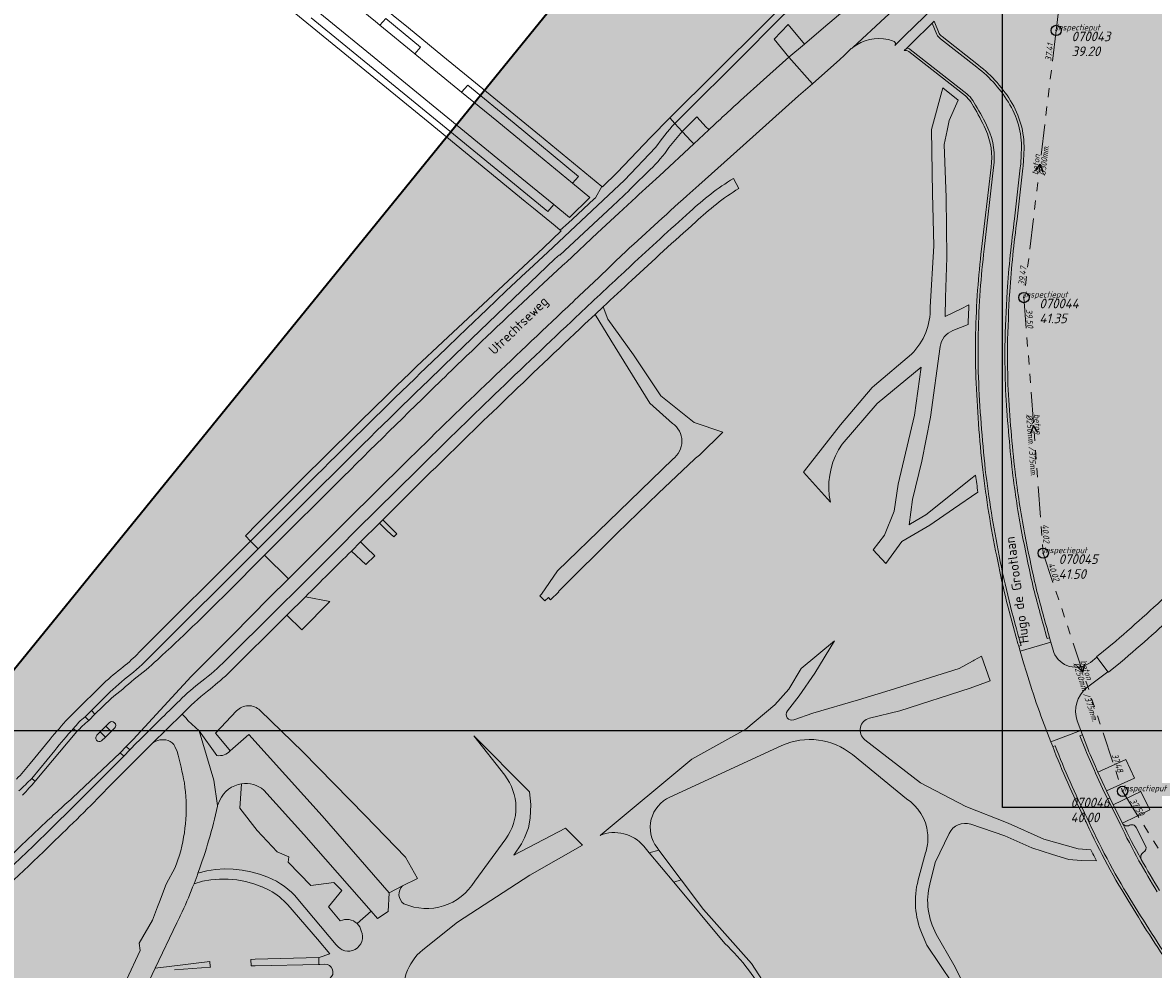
# Model space of a CAD drawing. Extents: x 148869 to 161638, y 453607 to 469810.
# Tile 129 of 256: x 153485 to 153705, y 461646 to 461830. Entities that reach past the tile are written whole.
import ezdxf
from ezdxf.enums import TextEntityAlignment as Align

# ---------------------------------------------------------------- set-up
doc = ezdxf.new("R2010")
doc.units = 0
doc.header["$PDMODE"] = 32
doc.header["$PDSIZE"] = 2
doc.linetypes.add('RI-GWA', pattern=[18.45, 6, -1.8, 1.75, -1.8, 1.75, -1.8, 1.75, -1.8])
doc.layers.get('0').update_dxf_attribs({"linetype": 'CONTINUOUS'})
doc.layers.get('DEFPOINTS').update_dxf_attribs({"linetype": 'CONTINUOUS'})
doc.layers.add('2021', color=41, linetype='CONTINUOUS')
doc.layers.add('2021 hatch', color=41, linetype='CONTINUOUS')
for name, color, linetype, lineweight in [('B-OI-RI-GWA-MATERIAAL-T18', 10, 'CONTINUOUS', 18), ('B-OI-RI-GWA-PUTDEKSELHOOGTE-T25', 10, 'CONTINUOUS', 25), ('B-OI-RI-GWA_BOB-T18', 10, 'CONTINUOUS', 18), ('B-OI-RI-GWA_DIAMETER-HOOGTE-T18', 10, 'CONTINUOUS', 18), ('B-OI-RI-GWA_DIAMETER-T18', 10, 'CONTINUOUS', 18), ('B-OI-RI-GWA_PUTNUMMER-T18', 10, 'CONTINUOUS', 18), ('B-OI-RI-GWA_RIOOLPUT-S', 10, 'CONTINUOUS', 25), ('B-OI-RI-GWA_TRANSPORTLEIDING-G', 10, 'RI-GWA', 18), ('B-OI-RI-STROOMRICHTING-S', 252, 'CONTINUOUS', 25), ('B-RO-OG-TOPOGRAFIE-T18', 2, 'CONTINUOUS', 18), ('B-RO-VH-VERHARDING_ASFALT-GV', 251, 'CONTINUOUS', 18), ('B-RO-VH-VERHARDING_BEDRIJFSVLOERPLAAT-GV', 251, 'CONTINUOUS', 18), ('B-RO-VH-VERHARDING_FUNDERING_ZAND-GV', 251, 'CONTINUOUS', 18), ('B-RO-VH-VERHARDING_HALFVERHARDING_GRIND-GV', 251, 'CONTINUOUS', 18), ('B-RO-VH-VERHARDING_STRAATBAKSTEEN-GV', 251, 'CONTINUOUS', 18), ('N-OI-KG-BEHEERGRENS-G-2021', 221, 'XX-WERKGRENS', 35), ('X-XX-AL-TEKENBLAD-KADER-G-OZ', 1, 'CONTINUOUS', 25)]:
    doc.layers.add(name, color=color, linetype=linetype, lineweight=lineweight)
doc.styles.add('NLCS-ISO-M200-T18', font='NLCS-ISO.ttf', dxfattribs={"height": 0.36})
doc.styles.add('NLCS-ISO-M500-T18_CURSIEF', font='NLCS-ISO.ttf', dxfattribs={"oblique": 15, "height": 0.9})
doc.styles.add('NLCS-ISO-M750-T25_CURSIEF', font='NLCS-ISO.ttf', dxfattribs={"oblique": 15, "height": 1.875})
doc.linetypes.add('XX-WERKGRENS', pattern='A,0,[137,NLCS.SHX,S=0.1,R=0,X=-1.1,Y=-1.35],-6', length=6)

# ---------------------------------------------------------------- blocks, each defined once
blk = doc.blocks.new('ACMAP_ANN_TEMPLATE_gwa-diam-hoogte')
at = {"color": 0, "linetype": 'ByBlock', "style": 'NLCS-ISO-M500-T18_CURSIEF', "oblique": 15}
blk.add_attdef('gwa-diam-hoogte', (4, -1.3), '', height=1.2, dxfattribs=at)
blk = doc.blocks.new('ACMAP_ANN_TEMPLATE_gwa-diam')
at = {"color": 0, "linetype": 'ByBlock', "style": 'NLCS-ISO-M500-T18_CURSIEF', "oblique": 15}
blk.add_attdef('gwa-diam', (-2.2, -1.3), '', height=1.2, dxfattribs=at)
blk = doc.blocks.new('ACMAP_ANN_TEMPLATE_gwa-materiaal')
at = {"color": 0, "linetype": 'ByBlock', "style": 'NLCS-ISO-M500-T18_CURSIEF', "oblique": 15}
blk.add_attdef('gwa-mat', (-2.2, 0.2), '', height=1.2, dxfattribs=at)
blk = doc.blocks.new('ACMAP_ANN_TEMPLATE_gwa-nap-l')
at = {"color": 0, "linetype": 'ByBlock', "style": 'NLCS-ISO-M500-T18_CURSIEF', "oblique": 15}
blk.add_attdef('gwa-nap-l', (2.3, 0.2), '', height=1.2, dxfattribs=at)
blk = doc.blocks.new('ACMAP_ANN_TEMPLATE_gwa-nap-r')
at = {"color": 0, "linetype": 'ByBlock', "style": 'NLCS-ISO-M500-T18_CURSIEF', "oblique": 15}
blk.add_attdef('gwa-nap-r', (-5.6, 0.2), '', height=1.2, dxfattribs=at)
blk = doc.blocks.new('ACMAP_ANN_TEMPLATE_gwa-puth')
at = {"color": 0, "linetype": 'ByBlock', "style": 'NLCS-ISO-M750-T25_CURSIEF', "oblique": 15}
blk.add_attdef('gwa-puth', (3, -5), '', height=1.88, dxfattribs=at)
blk = doc.blocks.new('ACMAP_ANN_TEMPLATE_gwa-putnr')
at = {"color": 0, "linetype": 'ByBlock', "style": 'NLCS-ISO-M750-T25_CURSIEF', "oblique": 15}
blk.add_attdef('gwa-putnr', (3, -2.1), '', height=1.88, dxfattribs=at)
blk = doc.blocks.new('ACMAP_ANN_TEMPLATE_type knoop')
at = {"layer": 'DEFPOINTS', "style": 'NLCS-ISO-M500-T18_CURSIEF', "oblique": 15}
blk.add_attdef('type_knoop', (0, 0), '', height=1.2, dxfattribs=at)

msp = doc.modelspace()

# ---------------------------------------------------------------- hatches: boundary and pattern name
at = {"layer": '2021 hatch', "transparency": 33554636}
h = msp.add_hatch(color=256, dxfattribs=at)
h.dxf.hatch_style = 1
h.paths.add_polyline_path([(153826.57, 462066.25), (153947.46, 462191.01), (154055.28, 462277.11), (154084.55, 462323.51), (154239.31, 462326.82), (154306.49, 462353.82), (154388.2, 462469.94), (154437.2, 462500.14), (154551.66, 462589.48), (154652.94, 462620.29), (154689.97, 462631.74), (154910.27, 462447.69), (154936.89, 462395.54), (154956.69, 462367.04), (154981.01, 462341.27), (155014.96, 462312.37), (155089.08, 462252), (155130.97, 462169.29), (155163.94, 462056.17), (155148.2, 461966.87), (155196.02, 461912.58), (155217.82, 461862.57), (155303.92, 461822.34), (155485.37, 461548.33), (155521.4, 461502.48), (155581.82, 461452.82), (155601.14, 461355.07), (155613.01, 461296.61), (155560.2, 461155.81), (155085.91, 460999.21), (155039.1, 460983.21), (155010.86, 460976.06), (154725.47, 460991.08), (154655.4, 460953.15), (154605.07, 460869.27), (154486.06, 460830.39), (154402.82, 460843.98), (154171.11, 460596.17), (154145.15, 460533.59), (154069.54, 460287.95), (153971.58, 460462.91), (153513.93, 460549.99), (153569.41, 460682.03), (152881.49, 461034.8), (152904.11, 461239.2), (152951.54, 461324.49), (152972.83, 461377.93), (153021.69, 461437.41), (153109.43, 461452.97), (153391.54, 461591.62), (153665.34, 461928.76), (153805.21, 461951.08)])

# ---------------------------------------------------------------- linework, layer by layer
at = {"layer": '2021', "flags": 128}
msp.add_lwpolyline([(152951.54, 461324.49), (152972.83, 461377.93), (153021.69, 461437.41), (153109.43, 461452.97), (153391.54, 461591.62), (153665.34, 461928.76), (153805.21, 461951.08)], dxfattribs=at)
at = {"layer": 'B-OI-RI-GWA_RIOOLPUT-S', "color": 251}
for p in [(153685.9, 461828.6), (153679.63, 461776.59), (153683.39, 461726.81), (153698.83, 461680.44)]:
    msp.add_point(p, dxfattribs=at)
at = {"layer": 'B-OI-RI-GWA_TRANSPORTLEIDING-G', "color": 251}
for p, q in [((153685.9, 461828.6), (153692.1, 461882.4)), ((153685.9, 461828.6), (153679.63, 461776.59)), ((153679.63, 461776.59), (153683.39, 461726.81)), ((153683.39, 461726.81), (153698.83, 461680.44)), ((153698.83, 461680.44), (153724.89, 461638.81))]:
    msp.add_line(p, q, dxfattribs=at)
at = {"layer": 'B-OI-RI-STROOMRICHTING-S', "color": 251}
for points in [[(153681.88, 461801.25), (153682.77, 461802.59), (153683.3, 461801.08)], [(153682.33, 461750.32), (153681.51, 461751.7), (153680.89, 461750.21)], [(153691.33, 461705.22), (153691.11, 461703.63), (153689.96, 461704.76)]]:
    msp.add_lwpolyline(points, dxfattribs=at)
at = {"layer": 'B-RO-VH-VERHARDING_ASFALT-GV', "flags": 128}
for points in [[(153677.29, 461876.92), (153677.35, 461878.14), (153677.35, 461878.14), (153641.24, 461842.03), (153628.85, 461829.64), (153610.71, 461811.58), (153611.67, 461810.51), (153626.26, 461825.02), (153629.86, 461828.64), (153642.28, 461841.02)], [(153646.31, 461825.3), (153652.64, 461831.12), (153663.51, 461841.08), (153683.45, 461861.84), (153687.42, 461865.95), (153685.48, 461866.85), (153683.68, 461868), (153680.52, 461864.4)], [(153664.1, 461851.2), (153649.84, 461837.02), (153648.69, 461835.97), (153648.09, 461835.46), (153640.61, 461829.08), (153636.92, 461825.93), (153633.86, 461823.41), (153638.44, 461818.23), (153643.77, 461822.94), (153644.65, 461823.72), (153645.73, 461824.8)], [(153526.57, 461841.09), (153544.92, 461826.04), (153563.62, 461810.79), (153582.55, 461795.31), (153584.12, 461794.01), (153588.34, 461790.56), (153589.33, 461789.73), (153590.95, 461791.12), (153591.71, 461791.82), (153595.98, 461795.79), (153596.22, 461796.01), (153597.45, 461798.23), (153594.12, 461800.97), (153585.32, 461808.2), (153571.42, 461819.56), (153566.52, 461823.58), (153559.78, 461829.1), (153550.54, 461836.64)], [(153663.51, 461841.08), (153652.64, 461831.12), (153646.31, 461825.3)], [(153654.49, 461825.69), (153656.39, 461827.53), (153662.2, 461833.17)], [(153553.37, 461830.33), (153554.25, 461829.6), (153555.42, 461830.95), (153562.16, 461825.34), (153561.01, 461824.05), (153564, 461821.58), (153570.13, 461816.57), (153571.33, 461817.94), (153580.37, 461810.52), (153592.92, 461800.17), (153591.73, 461798.86), (153595.12, 461796.05), (153591.14, 461792.18), (153588.07, 461794.7), (153586.93, 461793.36), (153569.25, 461807.83), (153540.83, 461831.07)], [(153662.67, 461827.8), (153661.79, 461830), (153657.83, 461826.15), (153656.81, 461825.16)], [(153670.45, 461821.45), (153663.38, 461826.99)], [(153657.49, 461824.9), (153668.54, 461816.26)], [(153613.99, 461796.42), (153616.36, 461798.49), (153624.94, 461806.17), (153635.76, 461815.87), (153638.44, 461818.23), (153633.86, 461823.41), (153628.9, 461819.01), (153624.47, 461814.95), (153624.3, 461814.8)], [(153669.68, 461814.94), (153670.23, 461814.08)], [(153611.67, 461810.51), (153610.71, 461811.58), (153606.93, 461807.76), (153600.41, 461800.92), (153597.57, 461798.13), (153597.45, 461798.23), (153596.22, 461796.01), (153595.98, 461795.79), (153591.71, 461791.82), (153590.95, 461791.12), (153589.33, 461789.73)], [(153613.09, 461808.94), (153611.67, 461810.51)], [(153618.29, 461809.26), (153615.33, 461806.5), (153608.67, 461800.32), (153604.67, 461796.66), (153604.11, 461796.14), (153600.76, 461793.05), (153596.58, 461789.19), (153590.54, 461783.5), (153590.26, 461783.24), (153589.73, 461782.76), (153586.11, 461779.41)], [(153607.89, 461805.8), (153601.87, 461799.46), (153598.76, 461796.55), (153594.44, 461792.51), (153586.91, 461785.44), (153583.27, 461782.06), (153582.67, 461781.49), (153578.85, 461777.89), (153575.03, 461774.27), (153571.23, 461770.64), (153567.44, 461766.99)], [(153567.44, 461766.99), (153571.23, 461770.64), (153575.03, 461774.27), (153578.85, 461777.89), (153582.67, 461781.49), (153583.27, 461782.06), (153586.91, 461785.44), (153594.44, 461792.51), (153598.76, 461796.55), (153601.87, 461799.46), (153607.89, 461805.8)], [(153563.75, 461760.53), (153568.92, 461765.49), (153588.31, 461784.11), (153589.19, 461784.93), (153589.28, 461784.84), (153599.51, 461794.39), (153602.81, 461797.47), (153602.75, 461797.53), (153603.29, 461798.04), (153606.86, 461801.51)], [(153673.72, 461801.89), (153671.87, 461785.99)], [(153677.79, 461791.92), (153678.92, 461801.85)], [(153624.11, 461797.84), (153623.08, 461799.78)], [(153589.33, 461789.73), (153589.5, 461789.59), (153586.09, 461786.28), (153566.5, 461767.95), (153561.36, 461763.14)], [(153598.63, 461782.16), (153599.96, 461783.57), (153601.27, 461784.79)], [(153603.1, 461782.79), (153601.79, 461781.56)], [(153594.17, 461771.44), (153596.16, 461773.31), (153597.7, 461774.76)], [(153544.62, 461739.22), (153535.24, 461729.88), (153531.79, 461726.43), (153536.42, 461721.79), (153544.57, 461729.9), (153547.88, 461733.21), (153559.22, 461744.48)], [(153561.47, 461742.98), (153549.71, 461731.33), (153546.43, 461728.07), (153538.23, 461719.89), (153534.58, 461716.24), (153523.67, 461705.4)], [(153540.82, 461742.96), (153530.42, 461732.56), (153528.04, 461730.19), (153529.06, 461729.16), (153531.24, 461731.33), (153541.9, 461741.98)], [(153541.9, 461741.98), (153531.24, 461731.33), (153529.06, 461729.16), (153530.54, 461727.68), (153533.96, 461731.1), (153543.39, 461740.48)], [(153548.7, 461727.22), (153550.48, 461729.03), (153554.14, 461732.66), (153554.79, 461733.31), (153563, 461741.47), (153563.25, 461741.71)], [(153510.01, 461707.2), (153530.54, 461727.68), (153529.06, 461729.16), (153507.31, 461707.45)], [(153495.56, 461680.25), (153503.66, 461687.96), (153504.87, 461689.19), (153506.17, 461690.55), (153517.51, 461702.77), (153525.58, 461710.94), (153532.7, 461718.09), (153536.42, 461721.79), (153531.79, 461726.43), (153524.49, 461719.1)], [(153524.66, 461703.32), (153536.12, 461714.71), (153539.74, 461718.31)], [(153678.89, 461707.75), (153684.85, 461709.5), (153684.62, 461710.3), (153684.14, 461710.17)], [(153679.09, 461708.85), (153678.61, 461708.71), (153678.89, 461707.75)], [(153685.43, 461707.48), (153684.85, 461709.5), (153678.89, 461707.75)], [(153678.89, 461707.75), (153679.57, 461705.44), (153680.1, 461703.67)], [(153691.79, 461700.6), (153695.98, 461703.72), (153695.08, 461704.91), (153693.83, 461706.57), (153692.56, 461705.55)], [(153500.45, 461701.46), (153494.76, 461695.88), (153493.56, 461694.63)], [(153498.07, 461696.16), (153501.18, 461699.26)], [(153501.9, 461698.5), (153498.75, 461695.46), (153497.54, 461694.22)], [(153496.83, 461694.95), (153498.07, 461696.16)], [(153497.93, 461677.68), (153501.75, 461681.55), (153509.89, 461689.77), (153515.71, 461695.48)], [(153522.64, 461677.52), (153522.61, 461677.7), (153521.93, 461682.63), (153519.02, 461692.21), (153516.93, 461694.17), (153516.44, 461694.72), (153515.71, 461695.48), (153509.89, 461689.77)], [(153499.15, 461691.35), (153499.79, 461692.01), (153500.88, 461693.13)], [(153502.58, 461692.74), (153501.91, 461692.1), (153500.8, 461690.98), (153500.02, 461690.27)], [(153501.52, 461693.79), (153500.88, 461693.13), (153501.91, 461692.1), (153502.58, 461692.74)], [(153500.88, 461693.13), (153501.52, 461693.79)], [(153684.87, 461690.08), (153690.69, 461692.29), (153689.99, 461694.16)], [(153490.03, 461690.59), (153486.14, 461685.83)], [(153495.24, 461692.08), (153487.11, 461682.4)], [(153500.02, 461690.27), (153500.8, 461690.98), (153499.79, 461692.01), (153499.15, 461691.35)], [(153522.48, 461687.42), (153519.02, 461692.21), (153521.93, 461682.63), (153522.61, 461677.7), (153523.08, 461678.69)], [(153531.66, 461680.69), (153539.42, 461672.04), (153552.52, 461657.07), (153553.75, 461655.65), (153555.88, 461657.03), (153556.07, 461660.67), (153543.01, 461675.65), (153528.71, 461691.48), (153525.11, 461688.35)], [(153691.59, 461688.54), (153690.54, 461691.24), (153691.01, 461691.42), (153690.69, 461692.29), (153684.87, 461690.08), (153685.23, 461689.14), (153685.7, 461689.32)], [(153486.49, 461682.93), (153490.92, 461688.36)], [(153506.88, 461689.86), (153505.56, 461688.53), (153504.36, 461687.31), (153496.42, 461679.28)], [(153514.33, 461689.17), (153514.76, 461688.21)], [(153698.35, 461674.02), (153696.58, 461677.59), (153695.26, 461680.3), (153693.59, 461683.95)], [(153488.01, 461673.34), (153489.52, 461674.73)], [(153490.63, 461673.58), (153489.89, 461672.85), (153489.14, 461672.12)], [(153490.63, 461670.51), (153492.15, 461671.99), (153492.46, 461672.3)], [(153515.25, 461668.01), (153514.38, 461665.62), (153512.63, 461662.36), (153511.32, 461658.93), (153510.94, 461657.94), (153509.99, 461655.34), (153507.39, 461650.84), (153507.54, 461649.45), (153502.23, 461638.02)], [(153506.9, 461638.49), (153509.31, 461643.51), (153510.51, 461646), (153514.73, 461654.8)]]:
    msp.add_lwpolyline(points, dxfattribs=at)
for points in [[(153554.25, 461829.6), (153553.37, 461830.33), (153548.99, 461833.91), (153545.17, 461837.04), (153541.54, 461840.03), (153535.15, 461845.23), (153531.64, 461840.94), (153551.68, 461824.51), (153566.75, 461812.17), (153581.88, 461799.79), (153588.07, 461794.7), (153591.14, 461792.18), (153595.12, 461796.05), (153591.73, 461798.86), (153585.13, 461804.29), (153577, 461810.97), (153570.13, 461816.57), (153564, 461821.58), (153561.01, 461824.05)], [(153636.92, 461825.93), (153633.71, 461829.76), (153630.98, 461826.88), (153633.86, 461823.41)], [(153615.33, 461806.5), (153618.29, 461809.26), (153618.2, 461809.35), (153617.78, 461809.79), (153615.92, 461811.75), (153613.09, 461808.94), (153614.83, 461807.04)], [(153498.75, 461695.46), (153498.07, 461696.16), (153496.83, 461694.95), (153497.54, 461694.22)], [(153500.8, 461690.98), (153501.91, 461692.1), (153500.88, 461693.13), (153499.79, 461692.01)], [(153503.66, 461687.96), (153504.36, 461687.31), (153505.56, 461688.53), (153504.87, 461689.19)]]:
    msp.add_lwpolyline(points, close=True, dxfattribs=at)
at = {"layer": 'B-RO-VH-VERHARDING_ASFALT-GV'}
for points in [[(153646.31, 461825.3, -0.228375), (153653.18, 461826.82)], [(153663.38, 461826.99, -0.117271), (153662.67, 461827.8)], [(153645.73, 461824.8, -0.023194), (153646.31, 461825.3)], [(153653.18, 461826.82, -0.038336), (153654.35, 461826.45)], [(153654.35, 461826.45, -0.510369), (153654.49, 461825.69)], [(153656.81, 461825.16, -0.194386), (153657.49, 461824.9)], [(153676.91, 461814.13, 0.098881), (153670.45, 461821.45)], [(153668.54, 461816.26, -0.073319), (153669.68, 461814.94)], [(153624.3, 461814.8, 0.006144), (153618.29, 461809.26)], [(153670.23, 461814.08, -0.025158), (153672.6, 461809.58)], [(153679.12, 461804.8, 0.147504), (153676.91, 461814.13)], [(153611.67, 461810.51, 0.027569), (153607.89, 461805.8)], [(153607.89, 461805.8, -0.027569), (153611.67, 461810.51)], [(153672.6, 461809.58, -0.145601), (153673.72, 461801.89)], [(153610.52, 461805.81, -0.015585), (153613.09, 461808.94)], [(153606.86, 461801.51, 0.048046), (153610.52, 461805.81)], [(153678.92, 461801.85, 0.021352), (153679.12, 461804.8)], [(153623.08, 461799.78, 0.052401), (153614.59, 461793.26)], [(153601.27, 461784.79, -0.000453), (153613.99, 461796.42)], [(153615.73, 461791.3, -0.053007), (153624.11, 461797.84)], [(153614.59, 461793.26, 0.004874), (153603.1, 461782.79)], [(153676.36, 461777.77, -0.014495), (153677.79, 461791.92)], [(153603.3, 461779.98, -0.005688), (153615.73, 461791.3)], [(153671.87, 461785.99, 0.006988), (153671.11, 461777.99)], [(153590.83, 461774.79, -0.003756), (153598.63, 461782.16)], [(153601.79, 461781.56, 0.003212), (153592.48, 461772.83)], [(153586.11, 461779.41, 0.004144), (153570.12, 461764.27)], [(153597.7, 461774.76, -0.000922), (153603.3, 461779.98)], [(153671.11, 461777.99, 0.025167), (153670.77, 461761.03)], [(153675.91, 461767.07, -0.008033), (153676.36, 461777.77)], [(153574.76, 461759.55, -0.002874), (153590.83, 461774.79)], [(153592.48, 461772.83, 0.00316), (153576.58, 461757.71)], [(153578.1, 461756.16, -0.003063), (153594.17, 461771.44)], [(153567.44, 461766.99, 0.00109), (153562.3, 461762.03)], [(153562.3, 461762.03, -0.00109), (153567.44, 461766.99)], [(153676.06, 461758.6, -0.010032), (153675.91, 461767.07)], [(153561.36, 461763.14, 0.003832), (153540.82, 461742.96)], [(153570.12, 461764.27, 0.001291), (153565, 461759.31)], [(153562.3, 461762.03, 0.004129), (153541.9, 461741.98)], [(153541.9, 461741.98, -0.004129), (153562.3, 461762.03)], [(153670.77, 461761.03, 0.016517), (153672.11, 461743.1)], [(153543.39, 461740.48, -0.003119), (153563.75, 461760.53)], [(153565, 461759.31, 0.001927), (153544.62, 461739.22)], [(153559.22, 461744.48, -0.002843), (153574.76, 461759.55)], [(153576.58, 461757.71, 0.00305), (153561.47, 461742.98)], [(153677.4, 461742.6, -0.014244), (153676.06, 461758.6)], [(153563.25, 461741.71, -0.002833), (153578.1, 461756.16)], [(153672.11, 461743.1, 0.020136), (153674.81, 461726.31)], [(153679.25, 461730.68, -0.016856), (153677.4, 461742.6)], [(153681.52, 461719.86, -0.00959), (153679.25, 461730.68)], [(153539.74, 461718.31, -0.002741), (153548.7, 461727.22)], [(153674.81, 461726.31, 0.023495), (153679.09, 461708.85)], [(153524.49, 461719.1, -0.011797), (153510.92, 461706.06)], [(153684.14, 461710.17, -0.003382), (153681.52, 461719.86)], [(153507.31, 461707.45, -0.037891), (153504.27, 461704.69)], [(153505.71, 461703.18, 0.030872), (153510.01, 461707.2)], [(153510.92, 461706.06, -0.031586), (153506.39, 461702.26)], [(153692.56, 461705.55, -0.492901), (153685.43, 461707.48)], [(153504.27, 461704.69, 0.023659), (153500.45, 461701.46)], [(153523.67, 461705.4, -0.024256), (153518.97, 461701.4)], [(153680.1, 461703.67, 0.021759), (153684.87, 461690.08)], [(153501.18, 461699.26, -0.030985), (153505.71, 461703.18)], [(153506.39, 461702.26, -0.008854), (153501.9, 461698.5)], [(153520.67, 461699.94, 0.015361), (153524.66, 461703.32)], [(153518.97, 461701.4, 0.030449), (153514.76, 461697.64)], [(153515.71, 461695.48, -0.027583), (153520.67, 461699.94)], [(153689.99, 461694.16, -0.306052), (153691.79, 461700.6)], [(153514.76, 461697.64, 0.004728), (153506.88, 461689.86)], [(153494.58, 461692.65, -0.069422), (153496.83, 461694.95)], [(153493.56, 461694.63, 0.011888), (153490.03, 461690.59)], [(153490.92, 461688.36, -0.018213), (153494.58, 461692.65)], [(153497.54, 461694.22, 0.025032), (153495.24, 461692.08)], [(153502.58, 461692.74, 0.998095), (153501.52, 461693.79)], [(153501.52, 461693.79, -0.998095), (153502.58, 461692.74)], [(153499.15, 461691.35, 0.93815), (153500.02, 461690.27)], [(153500.02, 461690.27, -0.93815), (153499.15, 461691.35)], [(153509.89, 461689.77, -0.251588), (153512.99, 461690.34)], [(153512.99, 461690.34, -0.209907), (153514.33, 461689.17)], [(153514.76, 461688.21, -0.019587), (153516.17, 461682.08)], [(153525.11, 461688.35, -0.266206), (153522.48, 461687.42)], [(153685.7, 461689.32, 0.021793), (153691.85, 461675.37)], [(153693.59, 461683.95, -0.003831), (153691.59, 461688.54)], [(153486.14, 461685.83, -0.032632), (153483.48, 461682.82)], [(153483.96, 461680.5, -0.010267), (153486.49, 461682.93)], [(153487.11, 461682.4, -0.01126), (153484.68, 461679.7)], [(153516.17, 461682.08, -0.104744), (153515.25, 461668.01)], [(153523.08, 461678.69, -0.25515), (153527.32, 461681.9)], [(153527.32, 461681.9, -0.211454), (153531.66, 461680.69)], [(153489.52, 461674.73, -0.002425), (153495.56, 461680.25)], [(153496.42, 461679.28, -0.001827), (153490.63, 461673.58)], [(153492.46, 461672.3, 0.004333), (153497.93, 461677.68)], [(153518.82, 461664.52, 0.032164), (153522.64, 461677.52)], [(153691.85, 461675.37, 0.031904), (153700.26, 461659.56)], [(153468.14, 461655.01, 0.013876), (153488.01, 461673.34)], [(153702.02, 461666.92, -0.00985), (153698.35, 461674.02)], [(153489.14, 461672.12, -0.010865), (153469.26, 461653.62)], [(153475.18, 461655.98, 0.009909), (153490.63, 461670.51)], [(153705.56, 461660.87, -0.003765), (153702.02, 461666.92)], [(153518.05, 461662.45, 0.005462), (153518.82, 461664.52)], [(153515.76, 461657, 0.014102), (153518.05, 461662.45)], [(153700.26, 461659.56, 0.013009), (153708.87, 461646.14)], [(153514.73, 461654.8, 0.005511), (153515.76, 461657)]]:
    msp.add_lwpolyline(points, format="xyb", dxfattribs=at)
at = {"layer": 'B-RO-VH-VERHARDING_BEDRIJFSVLOERPLAAT-GV', "flags": 128}
msp.add_lwpolyline([(153490.92, 461688.36), (153486.49, 461682.93), (153486.53, 461682.89), (153487.11, 461682.4), (153495.24, 461692.08), (153494.68, 461692.55), (153494.58, 461692.65)], dxfattribs=at)
at = {"layer": 'B-RO-VH-VERHARDING_BEDRIJFSVLOERPLAAT-GV'}
msp.add_lwpolyline([(153494.58, 461692.65, 0.018213), (153490.92, 461688.36)], format="xyb", dxfattribs=at)
at = {"layer": 'B-RO-VH-VERHARDING_BEDRIJFSVLOERPLAAT-GV', "flags": 128}
for points in [[(153695.71, 461680.52), (153701.14, 461683.03), (153699.46, 461686.63), (153694.04, 461684.15)], [(153697.03, 461677.81), (153698.8, 461674.24), (153704.12, 461676.86), (153702.42, 461680.4)]]:
    msp.add_lwpolyline(points, close=True, dxfattribs=at)
at = {"layer": 'B-RO-VH-VERHARDING_FUNDERING_ZAND-GV', "flags": 128}
for points in [[(153668.93, 461775.17), (153667.38, 461774.41), (153664.3, 461772.9), (153664.35, 461776.6), (153664.59, 461784.38), (153664.5, 461796.07), (153664.1, 461806.39), (153664.67, 461809.09), (153665.09, 461811.05), (153666.84, 461815.05), (153663.83, 461817.41), (153661.6, 461809.32), (153661.8, 461796.78), (153661.87, 461794.4), (153662.1, 461786.68), (153661.4, 461774.7)], [(153616.44, 461745.91), (153621.01, 461750.37), (153615.4, 461752.28), (153608.91, 461757.42), (153603.62, 461765.44), (153598.64, 461772.4), (153597.7, 461774.76), (153596.16, 461773.31), (153599.19, 461768.31), (153606.81, 461756.04), (153611.19, 461752.09)], [(153665.78, 461770.15), (153668.77, 461771.34)], [(153657.76, 461765.58), (153650.55, 461759.43), (153650.09, 461759.04), (153643.94, 461751.83), (153636.9, 461742.82), (153636.71, 461742.59)], [(153670.23, 461741.99), (153669.55, 461741.45), (153660.5, 461734.25), (153657.55, 461732.53), (153657.26, 461732.36), (153657.92, 461737.29), (153659.77, 461744.74), (153661.42, 461753.32), (153663.32, 461767.03)], [(153636.71, 461742.59), (153641.94, 461736.77), (153641.73, 461738.07), (153641.64, 461739.37), (153641.67, 461740.68), (153641.82, 461741.99), (153642.08, 461743.27), (153642.45, 461744.53), (153642.94, 461745.74), (153643.53, 461746.91), (153644.23, 461748.02), (153651.05, 461755.93), (153659.64, 461763.02), (153658.31, 461753.69), (153655.17, 461740.26), (153654.37, 461735.01), (153652.51, 461730.34), (153650.3, 461727.48), (153652.71, 461724.79), (153655.85, 461729.09), (153661.3, 461732.28), (153665.89, 461735.42), (153670.67, 461738.68)], [(153611.25, 461745.11), (153598.73, 461732.97), (153588.82, 461723.37), (153585.7, 461718.8), (153585.38, 461718.48), (153586.35, 461717.51), (153587.05, 461718.19), (153587.48, 461717.75), (153589.05, 461719.28), (153588.99, 461719.35), (153600.45, 461730.71), (153608.48, 461738.51), (153615.48, 461745.09)], [(153633.57, 461696.09), (153635.86, 461699.03), (153638.89, 461703.45), (153642.74, 461709.74), (153636.28, 461704.37), (153633.83, 461700.34), (153631.13, 461697.26), (153625.46, 461692.56), (153614.98, 461686.69), (153597.12, 461671.86)], [(153649.56, 461694.67), (153655.46, 461696.12), (153669.19, 461700.55), (153673.08, 461701.97), (153671.35, 461706.73), (153669.94, 461705.97), (153669.76, 461705.87), (153669.63, 461705.8), (153667.01, 461704.38), (153653.59, 461700.15), (153647.39, 461698.23), (153638.54, 461695.67), (153634.82, 461694.35)], [(153562.58, 461649.55), (153569.32, 461654.97), (153583.41, 461664.11), (153593.69, 461669.98), (153590.4, 461673.29), (153580.34, 461668.01), (153581.81, 461670.2), (153582.4, 461671.39), (153583.14, 461673.32), (153583.47, 461675.2), (153583.61, 461677.84), (153583.36, 461680.36), (153583.26, 461680.46), (153572.54, 461691.23), (153578.54, 461683.56)], [(153692.65, 461669.06), (153690.21, 461669.23), (153687.65, 461669.96), (153683.48, 461671.15), (153676.54, 461674.21), (153668.29, 461677.5), (153659.5, 461682.06), (153648.67, 461690.49)], [(153610.68, 461679.32), (153632.48, 461689.33)], [(153646.22, 461687.58), (153656.76, 461678.98)], [(153669.3, 461674.01), (153675.94, 461671.77), (153681.19, 461669.41), (153685.2, 461668.15), (153688.4, 461667.15), (153690.78, 461666.99), (153693.78, 461666.88)], [(153578.74, 461671.16), (153572.72, 461662.94)], [(153661.29, 461662.38), (153662.37, 461666.6), (153665.04, 461672.21)], [(153605.6, 461669.75), (153606.69, 461668.44), (153608.55, 461668.99), (153608.19, 461669.47)], [(153660.46, 461668.44), (153659.04, 461663.17)], [(153532.44, 461663.73), (153530.81, 461664.33), (153529.14, 461664.79), (153527.43, 461665.11), (153525.7, 461665.28), (153523.96, 461665.31), (153522.23, 461665.19), (153520.52, 461664.93), (153518.82, 461664.52)], [(153518.05, 461662.45), (153519.68, 461662.91), (153521.34, 461663.21), (153523.02, 461663.36), (153524.71, 461663.36), (153526.4, 461663.21), (153528.06, 461662.9), (153529.69, 461662.45), (153531.27, 461661.86), (153531.3, 461661.85), (153532.79, 461661.12)], [(153558.64, 461662.04), (153556.07, 461660.67), (153555.88, 461657.03), (153553.75, 461655.65), (153552.52, 461657.07), (153549.8, 461654.69)], [(153636.87, 461623.75), (153631.03, 461640.1), (153626.57, 461646.91), (153617.27, 461657.41), (153612.9, 461663.21), (153611.46, 461662.73), (153621.41, 461650.81)], [(153536.3, 461658.3), (153542.06, 461651.65), (153544.51, 461648.82), (153542.4, 461648.06), (153542.38, 461648.05), (153542.32, 461646.74), (153542.52, 461646.74), (153543.52, 461646.77)], [(153545.75, 461650.57), (153538.29, 461659.44)], [(153659.81, 461652.64), (153660.74, 461650.49), (153665.76, 461642.94), (153665.95, 461642.57), (153666.39, 461641.72), (153671.01, 461632.81), (153675.82, 461625.54), (153678.4, 461621.62), (153679.59, 461620.47), (153686.64, 461613.66), (153691.77, 461610.53), (153699.37, 461606.16), (153705.62, 461601.23), (153722.37, 461589.42), (153733.31, 461581.56), (153740.44, 461575.53), (153743.24, 461572.1), (153746.52, 461566.28), (153748.3, 461562.07), (153750.22, 461555.47), (153752.42, 461545.52)], [(153754.87, 461545.54), (153754.13, 461550.4), (153752.26, 461557.92), (153749.83, 461564.64), (153747.13, 461570.17), (153742.39, 461576.4), (153735.26, 461582.48), (153723.23, 461590.41), (153706.42, 461602.18), (153699.33, 461607.79), (153691.51, 461612.03), (153687.42, 461615.21), (153674.1, 461630.64), (153668.37, 461641.93), (153665.96, 461646.63), (153662.57, 461652.65)], [(153514.27, 461645.67), (153521.24, 461646.18), (153521.21, 461646.36), (153521.18, 461646.54), (153521.16, 461646.73), (153521.14, 461646.91), (153521.13, 461647.09), (153521.12, 461647.27), (153513.18, 461646.32), (153510.51, 461646), (153509.31, 461643.51), (153511.71, 461641.9), (153523.84, 461627.7), (153510.12, 461615.93), (153509.25, 461615.23)]]:
    msp.add_lwpolyline(points, dxfattribs=at)
at = {"layer": 'B-RO-VH-VERHARDING_FUNDERING_ZAND-GV'}
for points in [[(153661.4, 461774.7, -0.205198), (153657.76, 461765.58)], [(153668.77, 461771.34, -0.005471), (153668.93, 461775.17)], [(153663.32, 461767.03, -0.270546), (153665.78, 461770.15)], [(153611.19, 461752.09, -0.520625), (153611.25, 461745.11)], [(153615.48, 461745.09, -0.040637), (153616.44, 461745.91)], [(153670.67, 461738.68, -0.003948), (153670.23, 461741.99)], [(153634.82, 461694.35, -0.749337), (153633.57, 461696.09)], [(153648.67, 461690.49, -0.626844), (153649.56, 461694.67)], [(153632.48, 461689.33, -0.286254), (153646.22, 461687.58)], [(153578.54, 461683.56, -0.335861), (153578.74, 461671.16)], [(153608.19, 461669.47, -0.478694), (153610.68, 461679.32)], [(153656.76, 461678.98, -0.22759), (153660.88, 461672.32)], [(153665.04, 461672.21, -0.380192), (153669.3, 461674.01)], [(153597.12, 461671.86, -0.326318), (153605.6, 461669.75)], [(153660.93, 461671.14, -0.076386), (153660.46, 461668.44)], [(153660.88, 461672.32, -0.031417), (153660.93, 461671.14)], [(153693.78, 461666.88, -0.004361), (153692.65, 461669.06)], [(153518.82, 461664.52, -0.005462), (153518.05, 461662.45)], [(153538.29, 461659.44, 0.119964), (153532.44, 461663.73)], [(153558.9, 461658.55, -0.474941), (153558.64, 461662.04)], [(153572.72, 461662.94, -0.379016), (153558.9, 461658.55)], [(153659.04, 461663.17, 0.169784), (153659.81, 461652.64)], [(153662.57, 461652.65, -0.193156), (153661.29, 461662.38)], [(153532.79, 461661.12, -0.09085), (153536.3, 461658.3)], [(153550.6, 461653.24, -0.929324), (153545.75, 461650.57)], [(153549.8, 461654.69, -0.147617), (153550.6, 461653.24)], [(153621.41, 461650.81, -0.084664), (153629.7, 461639.83)], [(153559.13, 461639.34, -0.291744), (153562.58, 461649.55)], [(153543.52, 461646.77, -0.720605), (153544.51, 461643.99)]]:
    msp.add_lwpolyline(points, format="xyb", dxfattribs=at)
at = {"layer": 'B-RO-VH-VERHARDING_FUNDERING_ZAND-GV', "flags": 128}
for points in [[(153611.46, 461662.73), (153612.9, 461663.21), (153608.55, 461668.99), (153606.69, 461668.44)], [(153529.95, 461647.72), (153529.14, 461647.7), (153529.2, 461646.46), (153529.98, 461646.48), (153542.32, 461646.74), (153542.38, 461648.05)]]:
    msp.add_lwpolyline(points, close=True, dxfattribs=at)
at = {"layer": 'B-RO-VH-VERHARDING_HALFVERHARDING_GRIND-GV', "flags": 128}
for points in [[(153551.52, 461724.58), (153553.22, 461726.26), (153551.58, 461727.91), (153550.48, 461729.03), (153548.7, 461727.22)], [(153539.07, 461711.89), (153544.48, 461717.4), (153539.74, 461718.31), (153536.12, 461714.71)]]:
    msp.add_lwpolyline(points, close=True, dxfattribs=at)
at = {"layer": 'B-RO-VH-VERHARDING_HALFVERHARDING_GRIND-GV'}
for points in [[(153530.9, 461696.2, 0.415884), (153526.33, 461696.1)], [(153531.66, 461680.69, 0.211454), (153527.32, 461681.9)], [(153546.52, 461655.2, -0.318414), (153549.8, 461654.69)]]:
    msp.add_lwpolyline(points, format="xyb", dxfattribs=at)
at = {"layer": 'B-RO-VH-VERHARDING_HALFVERHARDING_GRIND-GV', "flags": 128}
for points in [[(153526.33, 461696.1), (153522.21, 461691.79), (153524.56, 461688.98), (153525.11, 461688.35), (153528.71, 461691.48), (153543.01, 461675.65), (153556.07, 461660.67)], [(153556.07, 461660.67), (153558.64, 461662.04), (153561.53, 461663.46), (153559.21, 461667.64), (153551.35, 461675.7), (153539.26, 461688.13), (153530.9, 461696.2)], [(153527.32, 461681.9), (153527, 461677.17), (153530.35, 461672.8), (153534.26, 461668.68), (153536.52, 461667.7), (153536.36, 461666.66), (153540.78, 461662.12), (153545.27, 461662.71), (153546.8, 461661.13), (153544.21, 461657.96), (153546.52, 461655.2)], [(153549.8, 461654.69), (153552.52, 461657.07), (153539.42, 461672.04), (153531.66, 461680.69)]]:
    msp.add_lwpolyline(points, dxfattribs=at)
at = {"layer": 'B-RO-VH-VERHARDING_STRAATBAKSTEEN-GV', "flags": 128}
for points in [[(153663.13, 461828.02), (153662.18, 461830.38), (153661.79, 461830), (153662.67, 461827.8)], [(153663.38, 461826.99), (153670.45, 461821.45)], [(153670.75, 461821.84), (153663.68, 461827.4)], [(153656.81, 461825.16), (153656.33, 461824.68)], [(153668.54, 461816.26), (153657.49, 461824.9)], [(153657.19, 461824.5), (153668.22, 461815.87)], [(153669.26, 461814.67), (153669.8, 461813.82)], [(153670.23, 461814.08), (153669.68, 461814.94)], [(153673.23, 461801.95), (153671.37, 461786.04)], [(153671.87, 461785.99), (153673.72, 461801.89)], [(153678.92, 461801.85), (153677.79, 461791.92)], [(153678.29, 461791.86), (153679.42, 461801.8)], [(153684.14, 461710.17), (153684.62, 461710.3)], [(153678.61, 461708.71), (153679.09, 461708.85)], [(153697.49, 461709.66), (153693.77, 461706.65), (153693.77, 461706.65), (153693.83, 461706.57), (153695.08, 461704.91)], [(153695.08, 461704.91), (153695.98, 461703.72), (153696.07, 461703.62), (153698.43, 461705.54)], [(153692.05, 461688.73), (153691.01, 461691.42), (153690.54, 461691.24), (153691.59, 461688.54)], [(153685.7, 461689.32), (153685.23, 461689.14)], [(153693.59, 461683.95), (153695.26, 461680.3), (153696.58, 461677.59), (153698.35, 461674.02)], [(153698.8, 461674.24), (153697.03, 461677.81), (153695.71, 461680.52), (153694.04, 461684.15)], [(153703.3, 461669.85), (153701.48, 461673.42)]]:
    msp.add_lwpolyline(points, dxfattribs=at)
at = {"layer": 'B-RO-VH-VERHARDING_STRAATBAKSTEEN-GV'}
for points in [[(153662.67, 461827.8, 0.117271), (153663.38, 461826.99)], [(153663.68, 461827.4, -0.11586), (153663.13, 461828.02)], [(153656.33, 461824.68, -0.193477), (153657.19, 461824.5)], [(153657.49, 461824.9, 0.194386), (153656.81, 461825.16)], [(153670.45, 461821.45, -0.098881), (153676.91, 461814.13)], [(153677.34, 461814.38, 0.098878), (153670.75, 461821.84)], [(153669.68, 461814.94, 0.073319), (153668.54, 461816.26)], [(153668.22, 461815.87, -0.072649), (153669.26, 461814.67)], [(153669.8, 461813.82, -0.025356), (153672.14, 461809.37)], [(153672.6, 461809.58, 0.025158), (153670.23, 461814.08)], [(153676.91, 461814.13, -0.147504), (153679.12, 461804.8)], [(153679.62, 461804.78, 0.147396), (153677.34, 461814.38)], [(153672.14, 461809.37, -0.146137), (153673.23, 461801.95)], [(153673.72, 461801.89, 0.145601), (153672.6, 461809.58)], [(153679.12, 461804.8, -0.021352), (153678.92, 461801.85)], [(153679.42, 461801.8, 0.021442), (153679.62, 461804.78)], [(153677.79, 461791.92, 0.014495), (153676.36, 461777.77)], [(153676.86, 461777.74, -0.014453), (153678.29, 461791.86)], [(153671.37, 461786.04, 0.006973), (153670.61, 461778.03)], [(153671.11, 461777.99, -0.006988), (153671.87, 461785.99)], [(153670.61, 461778.03, 0.025143), (153670.27, 461761.01)], [(153670.77, 461761.03, -0.025167), (153671.11, 461777.99)], [(153676.36, 461777.77, 0.008033), (153675.91, 461767.07)], [(153676.41, 461767.06, -0.008154), (153676.86, 461777.74)], [(153675.91, 461767.07, 0.010032), (153676.06, 461758.6)], [(153676.56, 461758.63, -0.010194), (153676.41, 461767.06)], [(153670.27, 461761.01, 0.016588), (153671.61, 461743.04)], [(153672.11, 461743.1, -0.016517), (153670.77, 461761.03)], [(153676.06, 461758.6, 0.014244), (153677.4, 461742.6)], [(153677.9, 461742.66, -0.014271), (153676.56, 461758.63)], [(153671.61, 461743.04, 0.020193), (153674.32, 461726.21)], [(153674.81, 461726.31, -0.020136), (153672.11, 461743.1)], [(153677.4, 461742.6, 0.016856), (153679.25, 461730.68)], [(153679.74, 461730.78, -0.016768), (153677.9, 461742.66)], [(153679.25, 461730.68, 0.00959), (153681.52, 461719.86)], [(153682.01, 461719.98, -0.009562), (153679.74, 461730.78)], [(153674.32, 461726.21, 0.020836), (153678.05, 461710.67)], [(153679.09, 461708.85, -0.023495), (153674.81, 461726.31)], [(153681.52, 461719.86, 0.003382), (153684.14, 461710.17)], [(153684.62, 461710.3, -0.003413), (153682.01, 461719.98)], [(153709.36, 461720.34, -0.007941), (153697.49, 461709.66)], [(153698.43, 461705.54, 0.011848), (153710.53, 461716.3)], [(153678.05, 461710.67, 0.002632), (153678.61, 461708.71)], [(153685.23, 461689.14, 0.021888), (153691.4, 461675.16)], [(153691.85, 461675.37, -0.021793), (153685.7, 461689.32)], [(153691.59, 461688.54, 0.003831), (153693.59, 461683.95)], [(153694.04, 461684.15, -0.004054), (153692.05, 461688.73)], [(153691.4, 461675.16, 0.031832), (153699.83, 461659.3)], [(153700.26, 461659.56, -0.031904), (153691.85, 461675.37)], [(153698.35, 461674.02, 0.00985), (153702.02, 461666.92)], [(153700.17, 461673.82, -0.427614), (153698.8, 461674.24)], [(153702.46, 461667.17, -0.009712), (153698.8, 461674.24)], [(153698.8, 461674.24, 0.009712), (153702.46, 461667.17)], [(153701.48, 461673.42, 0.424134), (153700.17, 461673.82)], [(153702.46, 461667.17, -0.367414), (153702.87, 461668.51)], [(153702.87, 461668.51, 0.406397), (153703.3, 461669.85)], [(153702.02, 461666.92, 0.003765), (153705.56, 461660.87)], [(153705.99, 461661.13, -0.004043), (153702.46, 461667.17)], [(153699.83, 461659.3, 0.012974), (153708.45, 461645.86)], [(153708.87, 461646.14, -0.013009), (153700.26, 461659.56)]]:
    msp.add_lwpolyline(points, format="xyb", dxfattribs=at)
at = {"layer": 'B-RO-VH-VERHARDING_STRAATBAKSTEEN-GV', "flags": 128}
msp.add_lwpolyline([(153554.79, 461733.31), (153554.14, 461732.66), (153555.67, 461731.18), (153556.93, 461729.97), (153557.54, 461730.58)], close=True, dxfattribs=at)
at = {"layer": 'DEFPOINTS', "flags": 128}
for points in [[(153675.44, 461677.27), (153675.44, 462107.77), (154290.44, 462107.77), (154290.44, 461774.89), (154225.11, 461774.89), (154225.11, 461780.94), (154149.49, 461780.94), (154149.49, 461677.27)], [(153121.43, 461261.77), (153121.43, 461692.27), (153736.43, 461692.27), (153736.43, 461359.39), (153671.1, 461359.39), (153671.1, 461365.44), (153595.48, 461365.44), (153595.48, 461261.77)]]:
    msp.add_lwpolyline(points, close=True, dxfattribs=at)
at = {"layer": 'N-OI-KG-BEHEERGRENS-G-2021', "flags": 128}
msp.add_lwpolyline([(153826.57, 462066.25), (153947.46, 462191.01), (154055.28, 462277.11), (154084.55, 462323.51), (154239.31, 462326.82), (154306.49, 462353.82), (154388.2, 462469.94), (154437.2, 462500.14), (154551.66, 462589.48), (154652.94, 462620.29), (154689.97, 462631.74), (154910.27, 462447.69), (154936.89, 462395.54), (154956.69, 462367.04), (154981.01, 462341.27), (155014.96, 462312.37), (155089.08, 462252), (155130.97, 462169.29), (155163.94, 462056.17), (155148.2, 461966.87), (155196.02, 461912.58), (155217.82, 461862.57), (155303.92, 461822.34), (155485.37, 461548.33), (155521.4, 461502.48), (155581.82, 461452.82), (155601.14, 461355.07), (155613.01, 461296.61), (155560.2, 461155.81), (155085.91, 460999.21), (155039.1, 460983.21), (155010.86, 460976.06), (154725.47, 460991.08), (154655.4, 460953.15), (154605.07, 460869.27), (154486.06, 460830.39), (154402.82, 460843.98), (154171.11, 460596.17), (154145.15, 460533.59), (154069.54, 460287.95), (153971.58, 460462.91), (153513.93, 460549.99), (153569.41, 460682.03), (152881.49, 461034.8), (152904.11, 461239.2), (152951.54, 461324.49), (152972.83, 461377.93), (153021.69, 461437.41), (153109.43, 461452.97), (153391.54, 461591.62), (153665.34, 461928.76), (153805.21, 461951.08)], close=True, dxfattribs=at)
at = {"layer": 'X-XX-AL-TEKENBLAD-KADER-G-OZ'}
for points in [[(153675.44, 462107.77), (154290.44, 462107.77), (154290.44, 461677.27), (153675.44, 461677.27)], [(153121.43, 461692.27), (153736.43, 461692.27), (153736.43, 461261.77), (153121.43, 461261.77)]]:
    msp.add_lwpolyline(points, close=True, dxfattribs=at)

# ---------------------------------------------------------------- block references
at = {"layer": 'B-OI-RI-GWA-MATERIAAL-T18', "color": 251}
for p, rotation in [((153682.77, 461802.59), 83.12595207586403), ((153681.51, 461751.7), 274.3194824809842), ((153691.11, 461703.62), 288.4164124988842)]:
    msp.add_blockref('ACMAP_ANN_TEMPLATE_gwa-materiaal', p, dxfattribs=dict(at, rotation=rotation)).add_auto_attribs({'gwa-mat': 'beton'})
at = {"layer": 'B-OI-RI-GWA-PUTDEKSELHOOGTE-T25', "color": 251}
for p, values in [((153685.9, 461828.6), {'gwa-puth': '39.20'}), ((153679.63, 461776.59), {'gwa-puth': '41.35'}), ((153683.39, 461726.81), {'gwa-puth': '41.50'}), ((153685.71, 461679.42), {'gwa-puth': '40.00'})]:
    msp.add_blockref('ACMAP_ANN_TEMPLATE_gwa-puth', p, dxfattribs=at).add_auto_attribs(values)
at = {"layer": 'B-OI-RI-GWA_BOB-T18', "color": 251}
for name, p, rotation, values in [('ACMAP_ANN_TEMPLATE_gwa-nap-l', (153684.85, 461820.25), 83.12595207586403, {'gwa-nap-l': '37.41'}), ('ACMAP_ANN_TEMPLATE_gwa-nap-r', (153680.56, 461784.39), 83.12595207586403, {'gwa-nap-r': '39.47'}), ('ACMAP_ANN_TEMPLATE_gwa-nap-l', (153679.63, 461776.59), 274.3194824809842, {'gwa-nap-l': '39.50'}), ('ACMAP_ANN_TEMPLATE_gwa-nap-r', (153683.39, 461726.81), 274.3194824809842, {'gwa-nap-r': '40.02'}), ('ACMAP_ANN_TEMPLATE_gwa-nap-l', (153683.39, 461726.81), 288.4164124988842, {'gwa-nap-l': '40.02'}), ('ACMAP_ANN_TEMPLATE_gwa-nap-r', (153698.27, 461682.17), 288.4164124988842, {'gwa-nap-r': '37.48'}), ('ACMAP_ANN_TEMPLATE_gwa-nap-l', (153698.83, 461680.44), 302.0461903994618, {'gwa-nap-l': '37.50'})]:
    msp.add_blockref(name, p, dxfattribs=dict(at, rotation=rotation)).add_auto_attribs(values)
at = {"layer": 'B-OI-RI-GWA_DIAMETER-HOOGTE-T18', "color": 251}
for p, rotation in [((153681.51, 461751.7), 274.3194824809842), ((153691.11, 461703.62), 288.4164124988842)]:
    msp.add_blockref('ACMAP_ANN_TEMPLATE_gwa-diam-hoogte', p, dxfattribs=dict(at, rotation=rotation)).add_auto_attribs({'gwa-diam-hoogte': '/375mm.'})
at = {"layer": 'B-OI-RI-GWA_DIAMETER-T18', "color": 251}
for p, rotation, values in [((153682.77, 461802.59), 83.12595207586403, {'gwa-diam': '%%c300mm.'}), ((153681.51, 461751.7), 274.3194824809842, {'gwa-diam': '%%c250mm.'}), ((153691.11, 461703.62), 288.4164124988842, {'gwa-diam': '%%c250mm.'})]:
    msp.add_blockref('ACMAP_ANN_TEMPLATE_gwa-diam', p, dxfattribs=dict(at, rotation=rotation)).add_auto_attribs(values)
at = {"layer": 'B-OI-RI-GWA_PUTNUMMER-T18', "color": 251}
for p, values in [((153685.9, 461828.6), {'gwa-putnr': '070043'}), ((153679.63, 461776.59), {'gwa-putnr': '070044'}), ((153683.39, 461726.81), {'gwa-putnr': '070045'}), ((153685.71, 461679.42), {'gwa-putnr': '070046'})]:
    msp.add_blockref('ACMAP_ANN_TEMPLATE_gwa-putnr', p, dxfattribs=at).add_auto_attribs(values)
at = {"layer": 'DEFPOINTS'}
for p in [(153685.9, 461828.6), (153679.63, 461776.59), (153683.39, 461726.81), (153698.83, 461680.44)]:
    msp.add_blockref('ACMAP_ANN_TEMPLATE_type knoop', p, dxfattribs=at).add_auto_attribs({'type_knoop': 'inspectieput'})

# ---------------------------------------------------------------- texts
at = {"layer": 'B-RO-OG-TOPOGRAFIE-T18', "style": 'NLCS-ISO-M200-T18'}
for s, rotation, p in [('Utrechtseweg', 44, (153581.39, 461770.95)), ('Hugo de Grootlaan', 97.7323, (153678.55, 461719.68))]:
    msp.add_text(s, height=1.875, rotation=rotation, dxfattribs=at).set_placement(p, align=Align.MIDDLE)

doc.saveas('drawing.dxf')
